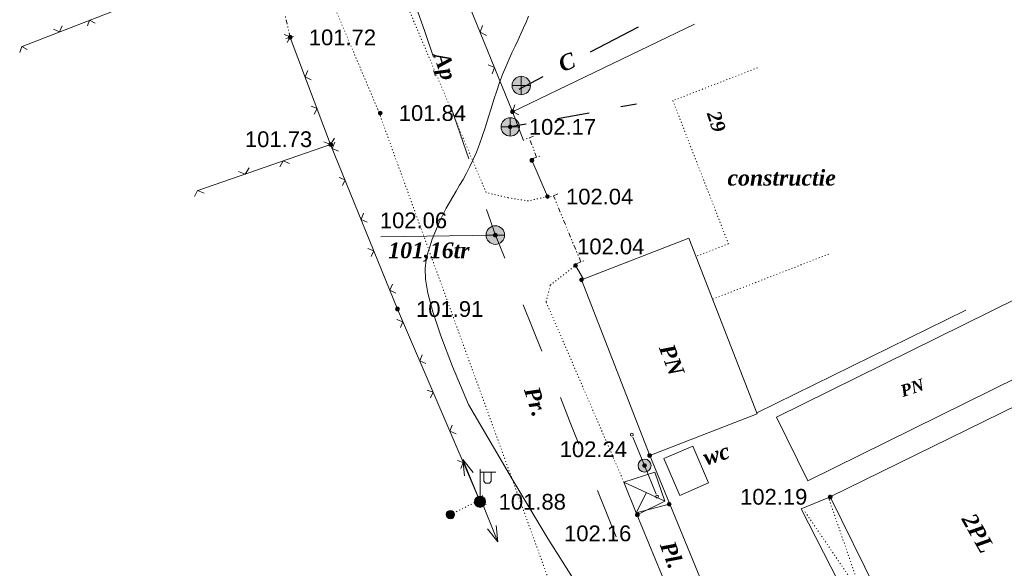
# Model space of a CAD drawing. Header units: millimetres. Extents: x 9396 to 25236, y 15106 to 31102.
# Tile 158 of 256: x 11733 to 11839, y 16247 to 16306. Entities that reach past the tile are written whole.
import ezdxf
from ezdxf.enums import TextEntityAlignment as Align

# ---------------------------------------------------------------- set-up
doc = ezdxf.new("R2010")
doc.units = ezdxf.units.MM
for name, pattern in [('DIVIDE', [1.25, 0.5, -0.25, 0, -0.25, 0, -0.25]), ('DOT', [0.25, 0, -0.25]), ('HIDDEN', [0.375, 0.25, -0.125])]:
    doc.linetypes.add(name, pattern=pattern)
for name, color, linetype, lineweight, true_color in [('1001010', 7, 'Continuous', 9, 0x000000), ('10010110', 7, 'Continuous', 20, 0xa25100), ('1060000', 7, 'Continuous', 9, 0x000000), ('1070000', 7, 'DOT', 9, 0x000000), ('2030001', 7, 'Continuous', 9, 0x000000), ('2030021', 7, 'Continuous', 9, 0x000000), ('2030023', 7, 'Continuous', 9, 0x000000), ('21100200', 7, 'HIDDEN', 0, 0x800080), ('3000105', 7, 'DIVIDE', 9, 0x000000), ('3000113', 7, 'Continuous', 9, 0x000000), ('3000260', 7, 'Continuous', 9, 0x000000), ('5010210', 7, 'Continuous', 20, 0x008000), ('5010320', 7, 'Continuous', 20, 0x800000), ('5010420', 7, 'Continuous', 9, 0x000000), ('5010430', 7, 'Continuous', 9, 0x000000), ('6011210', 1, 'Continuous', 9, 0xff0000), ('9010110', 7, 'Continuous', 9, 0x000000)]:
    doc.layers.add(name, color=color, linetype=linetype, lineweight=lineweight, true_color=true_color)
doc.styles.add('1', font='timesbi.ttf', dxfattribs={"height": 0.0012697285})
doc.styles.add('10', font='timesbi.ttf', dxfattribs={"height": 0.001481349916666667})
doc.styles.add('12', font='timesbi.ttf', dxfattribs={"height": 0.001692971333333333})
doc.styles.add('2', font='timesbi.ttf', dxfattribs={"height": 0.001692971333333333})
doc.styles.add('3', font='timesbi.ttf', dxfattribs={"height": 0.001692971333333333})
doc.styles.add('9', font='timesbi.ttf', dxfattribs={"height": 0.001692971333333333})
doc.styles.add('F2', font='arial.ttf', dxfattribs={"height": 0.001692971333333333})

# ---------------------------------------------------------------- blocks, each defined once
blk = doc.blocks.new('SYMBOL21100200')
at = {"true_color": 0x800080}
h = blk.add_hatch(color=216, dxfattribs=at)
edge = h.paths.add_edge_path()
edge.add_arc((0, 0), 0.1, 0, 360)
at = {"color": 216, "linetype": 'Continuous', "lineweight": 0, "true_color": 0x800080}
blk.add_circle((0, 0), 0.1, dxfattribs=at)
blk = doc.blocks.new('SYMBOL2030001')
at = {"true_color": 0xffffff}
h = blk.add_hatch(color=7, dxfattribs=at)
edge = h.paths.add_edge_path()
edge.add_arc((0, 0), 0.3, 0, 360)
at = {"true_color": 0x000000}
h = blk.add_hatch(color=18, dxfattribs=at)
edge = h.paths.add_edge_path()
edge.add_arc((0, 0), 0.1, 0, 360)
at = {"color": 18, "linetype": 'Continuous', "lineweight": 0, "true_color": 0x000000, "flags": 128}
for points in [[(0, 0.3), (0, 1.75)], [(0, 1.6), (0.85, 1.6)], [(0.2, 1.6), (0.2, 1.1), (0.3, 1), (0.5, 1), (0.6, 1.1), (0.6, 1.6)]]:
    blk.add_lwpolyline(points, dxfattribs=at)
at = {"color": 18, "linetype": 'Continuous', "lineweight": 0, "true_color": 0x000000}
for radius in [0.3, 0.1]:
    blk.add_circle((0, 0), radius, dxfattribs=at)
blk = doc.blocks.new('SYMBOL5010420')
at = {"true_color": 0xffffff}
h = blk.add_hatch(color=7, dxfattribs=at)
edge = h.paths.add_edge_path()
edge.add_arc((0, 0), 0.5, 0, 360)
at = {"color": 18, "linetype": 'Continuous', "lineweight": 9, "true_color": 0x000000, "flags": 128}
blk.add_lwpolyline([(-0.5, 0), (0.5, 0)], dxfattribs=at)
at = {"color": 18, "linetype": 'Continuous', "lineweight": 9, "true_color": 0x000000}
blk.add_circle((0, 0), 0.5, dxfattribs=at)
blk = doc.blocks.new('SYMBOL5010430')
at = {"true_color": 0xffffff}
h = blk.add_hatch(color=7, dxfattribs=at)
edge = h.paths.add_edge_path()
edge.add_arc((0, 0), 0.495, 0, 360)
at = {"color": 18, "linetype": 'Continuous', "lineweight": 0, "true_color": 0x000000, "flags": 128}
for points in [[(-0.495, 0), (0.495, 0)], [(0, -0.495), (0, 0.495)]]:
    blk.add_lwpolyline(points, dxfattribs=at)
at = {"color": 18, "linetype": 'Continuous', "lineweight": 0, "true_color": 0x000000}
blk.add_circle((0, 0), 0.495, dxfattribs=at)
blk = doc.blocks.new('SYMBOL2030021')
at = {"true_color": 0xffffff}
h = blk.add_hatch(color=7, dxfattribs=at)
edge = h.paths.add_edge_path()
edge.add_arc((0, 0), 0.225, 0, 360)
at = {"true_color": 0x000000}
h = blk.add_hatch(color=18, dxfattribs=at)
edge = h.paths.add_edge_path()
edge.add_arc((0, 0), 0.05, 0, 360)
at = {"color": 18, "linetype": 'Continuous', "lineweight": 0, "true_color": 0x000000}
for radius in [0.225, 0.05]:
    blk.add_circle((0, 0), radius, dxfattribs=at)
blk = doc.blocks.new('SYMBOL2030023')
at = {"true_color": 0xffffff}
h = blk.add_hatch(color=7, dxfattribs=at)
edge = h.paths.add_edge_path()
edge.add_arc((0, 0), 0.35, 0, 360)
at = {"color": 18, "linetype": 'Continuous', "lineweight": 0, "true_color": 0x000000}
blk.add_circle((0, 0), 0.35, dxfattribs=at)

msp = doc.modelspace()

# ---------------------------------------------------------------- linework, layer by layer
at = {"layer": '1001010', "color": 253}
for points in [[(11800.46057878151, 16259.22786991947, 204.480125), (11793.11572198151, 16278.13515451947, 207.502288), (11804.68518936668, 16282.62951121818, 151.5996428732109)], [(11804.68518936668, 16282.62951121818, 151.5996428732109), (11812.03004616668, 16263.72222661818, 204.480125), (11800.46057878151, 16259.22786991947, 204.480125)], [(11853.73054447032, 16246.31280035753, 205.0163475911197), (11829.82582629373, 16234.55896610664, 159.3917304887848), (11819.88625397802, 16254.7738738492, 159.3917304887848), (11843.79097215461, 16266.52770810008, 205.0163475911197)], [(11803.68786947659, 16254.94695525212, 202.6884266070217), (11801.99057392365, 16258.90731154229, 179.1920847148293), (11805.10423335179, 16260.24173701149, 171.3493837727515)], [(11805.10423335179, 16260.24173701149, 171.3493837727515), (11806.80152890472, 16256.28138072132, 202.6884266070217), (11803.68786947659, 16254.94695525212, 202.6884266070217)]]:
    msp.add_polyline3d(points, dxfattribs=at)
at = {"layer": '10010110'}
for points in [[(11787.41248050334, 16306.49676039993, 203.7800621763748), (11787.166632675, 16305.87833121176, 203.8792496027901), (11786.89791019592, 16305.2469682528, 203.9581674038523), (11786.60778793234, 16304.60437367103, 204.0166024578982), (11786.29994533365, 16303.94663443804, 204.0546180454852), (11785.97861299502, 16303.26843373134, 204.0723465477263), (11785.64802151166, 16302.56445472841, 204.0699203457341), (11785.31240147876, 16301.82938060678, 204.0474718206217), (11784.9759834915, 16301.05789454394, 204.0051333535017), (11784.64299814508, 16300.24467971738, 203.9430373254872), (11784.31767603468, 16299.38441930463, 203.861316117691), (11784.00294869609, 16298.4751247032, 203.7610190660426), (11783.69655142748, 16297.5281201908, 203.6468633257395), (11783.39492046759, 16296.55805826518, 203.5244830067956), (11783.09449205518, 16295.57959142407, 203.399512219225), (11782.79170242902, 16294.60737216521, 203.2775850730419), (11782.48298782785, 16293.65605298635, 203.1643356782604), (11782.16478449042, 16292.74028638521, 203.0653981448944), (11781.8335286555, 16291.87472485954, 202.986406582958), (11781.48687454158, 16291.07000534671, 202.9315823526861), (11781.12734828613, 16290.32070254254, 202.8994958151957), (11780.75869400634, 16289.61737558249, 202.8873045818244), (11780.38465581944, 16288.95058360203, 202.89216626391), (11780.00897784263, 16288.31088573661, 202.9112384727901), (11779.63540419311, 16287.68884112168, 202.9416788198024), (11779.26767898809, 16287.0750088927, 202.9806449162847), (11778.90954634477, 16286.45994818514, 203.0252943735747), (11778.56429306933, 16285.83556933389, 203.0733633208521), (11778.23337672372, 16285.1991874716, 203.1249019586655), (11777.91779755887, 16284.5494689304, 203.1805390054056), (11777.61855582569, 16283.88508004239, 203.240903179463), (11777.3366517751, 16283.20468713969, 203.3066231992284), (11777.07308565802, 16282.50695655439, 203.3783277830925), (11776.82885772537, 16281.79055461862, 203.4566456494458), (11776.60496822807, 16281.05414766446, 203.5422055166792), (11776.41280891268, 16280.27773067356, 203.6358562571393), (11776.30533750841, 16279.36661322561, 203.7393273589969), (11776.34590324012, 16278.20743354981, 203.8545684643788), (11776.59785533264, 16276.68682987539, 203.9835292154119), (11777.12454301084, 16274.69144043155, 204.1281592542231), (11777.98931549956, 16272.10790344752, 204.2904082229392), (11779.25552202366, 16268.82285715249, 204.472225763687), (11780.98651180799, 16264.72293977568, 204.6755615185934)], [(11780.98651180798, 16264.72293977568, 204.6755615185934), (11785.74825441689, 16256.58231959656, 204.6028101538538), (11789.50503351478, 16250.29869691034, 204.546197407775), (11792.5962228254, 16245.42449109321, 204.50128704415), (11795.36119607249, 16241.51212152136, 204.4636428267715), (11798.13932697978, 16238.11400757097, 204.4288285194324), (11801.26998927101, 16234.78256861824, 204.3924078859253), (11805.09255666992, 16231.07022403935, 204.3499446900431), (11809.94640290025, 16226.52939321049, 204.2970026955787)]]:
    msp.add_polyline3d(points, dxfattribs=at)
at = {"layer": '1060000', "color": 253}
for p, q in [((11783.85915818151, 16282.95651571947, 204.1140744), (11771.55240700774, 16282.7826023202, 203.7312293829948)), ((11802.10372696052, 16254.32461354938, 204.3187178), (11797.69075852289, 16256.3613682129, 203.7860274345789)), ((11798.99201844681, 16253.07993014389, 204.3919846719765), (11800.10533393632, 16255.24694879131, 204.0774913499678))]:
    msp.add_line(p, q, dxfattribs=at)
for points in [[(11845.79524878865, 16270.50828229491, 168.7239575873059), (11817.48247672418, 16256.50884443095, 168.7239575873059), (11814.09868951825, 16263.35229034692, 168.7239575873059), (11842.9267085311, 16277.60649548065, 168.7239575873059), (11846.27579436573, 16270.83323038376, 168.7239575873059)], [(11798.99201844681, 16253.07993014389, 204.3919846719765), (11797.69075852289, 16256.3613682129, 203.7860274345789), (11801.02877311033, 16257.43632206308, 194.4183698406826), (11802.10372696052, 16254.32461354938, 204.3187178), (11799.12903918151, 16252.85635111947, 204.3187178)], [(11829.82582629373, 16234.55896610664, 155.2438761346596), (11827.11687551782, 16233.22962482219, 182.2040390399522), (11816.74482696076, 16253.50580997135, 182.2040390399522), (11820.15677713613, 16254.90688877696, 182.2040390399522)], [(11813.77269618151, 16220.81620731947, 203.924332), (11811.85848558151, 16219.82903091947, 204.0862018), (11810.55849038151, 16223.12523251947, 204.1846302), (11811.25320858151, 16223.36204111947, 204.2856718), (11798.99201844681, 16253.07993014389, 204.3919846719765), (11802.56013638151, 16253.99566911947, 204.4513698)]]:
    msp.add_polyline3d(points, dxfattribs=at)
at = {"layer": '1070000', "color": 253}
for p, q in [((11771.21294789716, 16296.47411978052, 203.4149324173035), (11792.87375138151, 16236.85079631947, 203.9174682)), ((11807.23720527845, 16276.06005827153, 158.3847290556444), (11819.82558215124, 16280.95022771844, 158.3847290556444)), ((11779.02755518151, 16252.88406851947, 204.9359028), (11782.30194550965, 16254.49434310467, 203.7165910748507)), ((11827.11687551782, 16233.22962482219, 168.7239575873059), (11819.69171057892, 16254.71591444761, 168.7239575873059)), ((11829.82582629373, 16234.55896610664, 168.7239575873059), (11817.05676827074, 16253.34983931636, 168.7239575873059))]:
    msp.add_line(p, q, dxfattribs=at)
for points in [[(11771.21294789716, 16296.47411978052, 203.4149324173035), (11748.41141598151, 16350.38045931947, 203.322398), (11735.40854363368, 16388.231465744, 203.8092551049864)], [(11789.46021198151, 16287.09599511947, 204.0832608), (11787.39383216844, 16286.62980557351, 204.3821604), (11785.24392446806, 16286.9692646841, 204.2286808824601), (11782.86771069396, 16287.53502986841, 202.4738102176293), (11772.11817219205, 16312.99446316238, 203.7092377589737), (11765.44214301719, 16331.7778672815, 204.6212222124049), (11768.83673412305, 16335.96452964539, 204.78)], [(11812.0543840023, 16300.95500917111, 141.1981765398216), (11802.94989485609, 16297.41821526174, 150.850076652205), (11808.93264352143, 16282.01729802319, 153.6553736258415), (11805.44875579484, 16280.66392248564, 155.4239905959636)], [(11797.69075852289, 16256.3613682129, 203.7860274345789), (11789.3174337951, 16275.76711403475, 207.0178926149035), (11789.77004594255, 16277.57756262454, 207.1183365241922), (11792.49236258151, 16279.68990811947, 204.070117)]]:
    msp.add_polyline3d(points, dxfattribs=at)
at = {"layer": '3000105', "color": 253}
for p, q in [((11761.79179098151, 16304.22862411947, 203.4324998), (11761.25548065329, 16306.54474006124, 203.4573778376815)), ((11761.30467947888, 16304.11583057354, 203.4449388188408), (11762.37632478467, 16304.36397637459, 203.4449388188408)), ((11787.97462833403, 16293.59593383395, 198.7489113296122), (11786.94581345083, 16293.20665252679, 198.7489113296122)), ((11788.29905646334, 16291.32565660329, 202.1230926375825), (11787.5069852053, 16293.41898778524, 195.3747300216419)), ((11787.83141333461, 16291.14871055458, 198.7489113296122), (11788.86022821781, 16291.53799186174, 198.7489113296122)), ((11790.5716920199, 16287.38631458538, 202.3878059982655), (11789.55488069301, 16286.96667816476, 202.3878059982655)), ((11793.05148401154, 16280.06692943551, 202.6354580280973), (11790.10950505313, 16287.19557075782, 202.1401539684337)), ((11792.58929704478, 16279.87618560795, 202.3878059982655), (11793.60610837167, 16280.29582202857, 202.3878059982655))]:
    msp.add_line(p, q, dxfattribs=at)
at = {"layer": '3000113', "color": 253}
for p, q in [((11787.79384018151, 16290.99957131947, 204.3821604), (11789.46021198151, 16287.09599511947, 204.0832608)), ((11792.49236258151, 16279.68990811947, 204.070117), (11793.33568387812, 16278.22060246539, 206.4394515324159)), ((11811.99367300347, 16263.81585917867, 159.5826115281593), (11834.46549550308, 16274.86188973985, 159.5826115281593)), ((11800.46057878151, 16259.22786991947, 200.0346673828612), (11806.46030058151, 16244.64741491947, 204.4962196))]:
    msp.add_line(p, q, dxfattribs=at)
msp.add_polyline3d([(11805.27201199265, 16305.63951576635, 132.7221461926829), (11785.70988998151, 16296.23314971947, 204.1862012), (11786.88479524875, 16293.1361698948, 194.117254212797)], dxfattribs=at)
at = {"layer": '3000260', "color": 253}
for p, q in [((11758.84442378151, 16313.31790871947, 203.4193324), (11732.96722143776, 16303.26330199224, 204.0949663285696)), ((11785.70988998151, 16296.23314971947, 204.1862012), (11780.28031234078, 16309.49291093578, 203.7681500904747)), ((11766.14067418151, 16292.71070031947, 203.4571814), (11751.86377859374, 16287.76133594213, 203.7429281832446))]:
    msp.add_line(p, q, dxfattribs=at)
for points in [[(11740.80088953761, 16305.76672905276, 203.7571493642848), (11740.20088953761, 16306.07672905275, 203.7571493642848), (11739.98088953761, 16305.45672905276, 203.7571493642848)], [(11737.25088953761, 16305.46672905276, 203.7571493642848), (11736.97088953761, 16304.81672905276, 203.7571493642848), (11736.34088953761, 16305.10672905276, 203.7571493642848)], [(11782.89088953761, 16304.42672905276, 203.9771756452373), (11782.21088953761, 16304.78672905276, 203.9771756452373), (11782.46088953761, 16305.49672905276, 203.9771756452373)], [(11761.47088953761, 16303.66672905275, 203.6231205), (11761.77088953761, 16304.28672905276, 203.6231205), (11761.14088953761, 16304.53672905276, 203.6231205)], [(11782.21407258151, 16254.25781531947, 203.7664536), (11773.32696098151, 16275.00024391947, 203.8137412), (11766.14067418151, 16292.71070031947, 203.4571814), (11761.79179098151, 16304.22862411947, 203.4324998)], [(11733.51088953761, 16302.93672905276, 203.7571493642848), (11732.91088953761, 16303.24672905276, 203.7571493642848), (11732.69088953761, 16302.61672905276, 203.7571493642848)], [(11764.04088953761, 16299.67672905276, 203.6231205), (11763.39088953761, 16299.99672905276, 203.6231205), (11763.68088953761, 16300.64672905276, 203.6231205)], [(11783.50088953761, 16300.31672905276, 203.9771756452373), (11783.76088953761, 16300.99672905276, 203.9771756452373), (11783.10088953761, 16301.27672905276, 203.9771756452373)], [(11764.38088953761, 16295.95672905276, 203.6231205), (11764.68088953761, 16296.57672905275, 203.6231205), (11764.05088953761, 16296.82672905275, 203.6231205)], [(11786.39088953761, 16295.88672905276, 203.9771756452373), (11785.70088953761, 16296.24672905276, 203.9771756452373), (11785.95088953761, 16296.95672905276, 203.9771756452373)], [(11766.55088953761, 16293.38672905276, 203.6000547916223), (11766.13088953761, 16292.70672905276, 203.6000547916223), (11765.40088953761, 16292.98672905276, 203.6000547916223)], [(11766.97088953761, 16291.98672905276, 203.6231205), (11766.31088953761, 16292.28672905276, 203.6231205), (11766.58088953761, 16292.94672905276, 203.6231205)], [(11757.36088953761, 16290.19672905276, 203.6000547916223), (11756.94088953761, 16289.51672905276, 203.6000547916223), (11756.21088953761, 16289.79672905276, 203.6000547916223)], [(11761.71088953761, 16290.64672905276, 203.6000547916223), (11761.02088953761, 16290.93672905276, 203.6000547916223), (11760.67088953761, 16290.28672905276, 203.6000547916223)], [(11767.40088953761, 16288.27672905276, 203.6231205), (11767.69088953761, 16288.89672905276, 203.6231205), (11767.05088953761, 16289.13672905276, 203.6231205)], [(11752.52088953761, 16287.45672905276, 203.6000547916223), (11751.82088953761, 16287.74672905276, 203.6000547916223), (11751.48088953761, 16287.09672905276, 203.6000547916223)], [(11770.07088953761, 16284.35672905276, 203.6231205), (11769.41088953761, 16284.64672905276, 203.6231205), (11769.68088953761, 16285.30672905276, 203.6231205)], [(11770.50088953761, 16280.63672905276, 203.6231205), (11770.79088953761, 16281.26672905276, 203.6231205), (11770.15088953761, 16281.49672905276, 203.6231205)], [(11773.17088953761, 16276.71672905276, 203.6231205), (11772.51088953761, 16277.01672905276, 203.6231205), (11772.78088953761, 16277.66672905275, 203.6231205)], [(11773.64088953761, 16273.00672905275, 203.6231205), (11773.91088953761, 16273.63672905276, 203.6231205), (11773.27088953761, 16273.85672905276, 203.6231205)], [(11776.38088953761, 16269.13672905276, 203.6231205), (11775.72088953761, 16269.41672905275, 203.6231205), (11775.98088953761, 16270.07672905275, 203.6231205)], [(11776.88088953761, 16265.42672905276, 203.6231205), (11777.16088953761, 16266.05672905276, 203.6231205), (11776.52088953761, 16266.27672905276, 203.6231205)], [(11779.63088953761, 16261.55672905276, 203.6231205), (11778.96088953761, 16261.84672905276, 203.6231205), (11779.22088953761, 16262.50672905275, 203.6231205)], [(11780.13088953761, 16257.84672905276, 203.6231205), (11780.40088953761, 16258.48672905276, 203.6231205), (11779.77088953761, 16258.69672905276, 203.6231205)], [(11782.88088953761, 16253.97672905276, 203.6231205), (11782.21088953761, 16254.26672905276, 203.6231205), (11782.47088953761, 16254.92672905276, 203.6231205)]]:
    msp.add_polyline3d(points, dxfattribs=at)
at = {"layer": '5010210'}
for p, q in [((11776.26088953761, 16304.84672905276, 203.9944301), (11775.31088953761, 16307.57672905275, 203.9944301)), ((11777.21088953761, 16302.10672905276, 203.9944301), (11776.26088953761, 16304.84672905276, 203.9944301)), ((11779.11088953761, 16296.63672905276, 203.9944301), (11781.01088953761, 16291.16672905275, 203.9944301)), ((11783.86088953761, 16282.95672905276, 203.9944301), (11782.91088953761, 16285.69672905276, 203.9944301)), ((11784.86088953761, 16280.45672905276, 202.8647533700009), (11783.86088953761, 16282.95672905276, 202.8647533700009)), ((11786.86088953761, 16275.45672905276, 202.8647533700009), (11788.85088953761, 16270.46672905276, 202.8647533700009)), ((11791.85088953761, 16262.96672905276, 202.8647533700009), (11790.85088953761, 16265.46672905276, 202.8647533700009)), ((11792.85088953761, 16260.46672905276, 202.8647533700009), (11791.85088953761, 16262.96672905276, 202.8647533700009)), ((11794.85088953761, 16255.47672905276, 202.8647533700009), (11796.85088953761, 16250.47672905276, 202.8647533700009))]:
    msp.add_line(p, q, dxfattribs=at)
at = {"layer": '5010320', "lineweight": 30}
for p, q in [((11794.10088953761, 16302.65672905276, 180.3059833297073), (11799.25088953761, 16305.34672905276, 180.3059833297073)), ((11788.95088953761, 16299.96672905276, 180.3059833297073), (11786.37088953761, 16298.62672905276, 180.3059833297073)), ((11799.05088953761, 16297.03672905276, 179.5718143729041), (11797.35088953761, 16296.73672905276, 179.5718143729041)), ((11790.56088953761, 16295.51672905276, 179.5718143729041), (11793.95088953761, 16296.12672905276, 179.5718143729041)), ((11787.16088953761, 16294.90672905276, 179.5718143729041), (11785.46088953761, 16294.59672905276, 179.5718143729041))]:
    msp.add_line(p, q, dxfattribs=at)
at = {"layer": '6011210'}
for p, q in [((11782.21407258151, 16254.25781531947, 203.6047214), (11780.37449948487, 16258.79939773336, 203.6047214)), ((11782.30194550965, 16254.49434310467, 203.7456655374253), (11784.12338731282, 16249.94545865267, 203.7456655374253))]:
    msp.add_line(p, q, dxfattribs=at)
for points in [[(11780.54929194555, 16257.03603515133, 203.6047214), (11780.37449948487, 16258.79939773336, 203.6047214), (11780.37449948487, 16258.79939773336, 203.6047214), (11781.47614549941, 16257.41145823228, 203.6047214)], [(11783.95563040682, 16251.70950446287, 203.7456655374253), (11784.12338731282, 16249.94545865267, 203.7456655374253), (11784.12338731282, 16249.94545865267, 203.7456655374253), (11783.02728664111, 16251.3377816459, 203.7456655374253)]]:
    msp.add_polyline3d(points, dxfattribs=at)
at = {"layer": '9010110', "color": 253}
for p, q in [((11799.90480918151, 16258.14947331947, 201.9755321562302), (11798.65401631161, 16261.2032442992, 201.9755321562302)), ((11799.90480918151, 16258.14947331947, 193.9796396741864), (11801.1469643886, 16255.09217869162, 193.9796396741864))]:
    msp.add_line(p, q, dxfattribs=at)
for points in [[(11798.6903078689, 16261.48085984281, 201.9755321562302), (11798.67021167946, 16261.55585984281, 201.9755321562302), (11798.6153078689, 16261.61076365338, 201.9755321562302), (11798.5403078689, 16261.63085984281, 201.9755321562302), (11798.4653078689, 16261.61076365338, 201.9755321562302), (11798.41040405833, 16261.55585984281, 201.9755321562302), (11798.39030786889, 16261.48085984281, 201.9755321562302), (11798.41040405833, 16261.40585984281, 201.9755321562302), (11798.4653078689, 16261.35095603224, 201.9755321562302), (11798.5403078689, 16261.33085984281, 201.9755321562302), (11798.6153078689, 16261.35095603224, 201.9755321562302), (11798.67021167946, 16261.40585984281, 201.9755321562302), (11798.6903078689, 16261.48085984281, 201.9755321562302)], [(11801.40988758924, 16254.81424281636, 193.9796396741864), (11801.38979139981, 16254.88924281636, 193.9796396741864), (11801.33488758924, 16254.94414662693, 193.9796396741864), (11801.25988758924, 16254.96424281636, 193.9796396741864), (11801.18488758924, 16254.94414662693, 193.9796396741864), (11801.12998377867, 16254.88924281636, 193.9796396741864), (11801.10988758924, 16254.81424281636, 193.9796396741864), (11801.12998377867, 16254.73924281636, 193.9796396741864), (11801.18488758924, 16254.68433900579, 193.9796396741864), (11801.25988758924, 16254.66424281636, 193.9796396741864), (11801.33488758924, 16254.68433900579, 193.9796396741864), (11801.38979139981, 16254.73924281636, 193.9796396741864), (11801.40988758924, 16254.81424281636, 193.9796396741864)]]:
    msp.add_polyline3d(points, close=True, dxfattribs=at)

# ---------------------------------------------------------------- block references
at = {"layer": '2030001', "color": 253, "xscale": 2, "yscale": 2, "zscale": 2}
msp.add_blockref('SYMBOL2030001', (11782.21407258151, 16254.25781531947, 203.7664536), dxfattribs=at)
at = {"layer": '2030021', "color": 253, "xscale": 2, "yscale": 2, "zscale": 2}
msp.add_blockref('SYMBOL2030021', (11779.02755518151, 16252.88406851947, 204.9359028), dxfattribs=at)
at = {"layer": '2030023', "color": 253, "xscale": 2, "yscale": 2, "zscale": 2}
msp.add_blockref('SYMBOL2030023', (11799.90480918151, 16258.14947331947, 204.4639562), dxfattribs=at)
at = {"layer": '21100200', "xscale": 2, "yscale": 2, "zscale": 2}
for p in [(11761.79179098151, 16304.22862411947, 203.4324998), (11785.70988998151, 16296.23314971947, 204.1862012), (11771.47094018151, 16296.08576311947, 203.6704246), (11785.46362298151, 16294.59882691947, 204.343431), (11766.14067418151, 16292.71070031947, 203.4571814), (11787.79384018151, 16290.99957131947, 204.3821604), (11789.46021198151, 16287.09599511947, 204.0832608), (11783.85915818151, 16282.95651571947, 204.1140744), (11792.49236258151, 16279.68990811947, 204.070117), (11793.11572198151, 16278.13515451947, 207.502288), (11773.32696098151, 16275.00024391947, 203.8137412), (11800.46057878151, 16259.22786991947, 204.480125), (11799.90480918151, 16258.14947331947, 204.4639562), (11782.21407258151, 16254.25781531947, 203.7664536), (11802.56013638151, 16253.99566911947, 204.4513698), (11819.88625397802, 16254.7738738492, 204.38), (11799.12903918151, 16252.85635111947, 204.3187178)]:
    msp.add_blockref('SYMBOL21100200', p, dxfattribs=at)
at = {"layer": '5010420', "color": 253, "xscale": 2, "yscale": 2, "zscale": 2}
msp.add_blockref('SYMBOL5010420', (11783.85915818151, 16282.95651571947, 204.1140744), dxfattribs=at)
at = {"layer": '5010430', "color": 253, "xscale": 2, "yscale": 2, "zscale": 2}
for p in [(11786.64249054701, 16299.04924122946, 202.583395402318), (11785.46362298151, 16294.59882691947, 204.343431)]:
    msp.add_blockref('SYMBOL5010430', p, dxfattribs=at)

# ---------------------------------------------------------------- texts
at = {"layer": '1001010', "color": 1, "true_color": 0xff0000, "style": '10'}
msp.add_text('29', height=1.481349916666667, rotation=287.7999999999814, dxfattribs=at).set_placement((11807.30531247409, 16296.24869056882, 145.5198839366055), align=Align.MIDDLE_LEFT)
at = {"layer": '1001010', "color": 253, "style": '9'}
for s, rotation, p in [('PN', 290.9999999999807, (11802.22531247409, 16271.12869056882, 169.9798839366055)), ('wc', 17.69999999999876, (11806.26740363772, 16258.95434613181, 181.9189051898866)), ('2PL', 299.6000000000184, (11834.70075831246, 16252.8002542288, 186.8563475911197))]:
    msp.add_text(s, height=1.692971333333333, rotation=rotation, dxfattribs=at).set_placement(p, align=Align.MIDDLE_LEFT)
at = {"layer": '1060000', "color": 253}
for s, height, rotation, style, p in [('PN', 1.2697285, 18.40000000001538, '1', (11827.48724194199, 16266.1176699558, 168.7239575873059)), ('Pl.', 1.692971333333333, 290.8000000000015, '2', (11802.32235731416, 16249.91235001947, 204.4878509))]:
    msp.add_text(s, height=height, rotation=rotation, dxfattribs=dict(at, style=style)).set_placement(p, align=Align.MIDDLE_LEFT)
at = {"layer": '1070000', "color": 253, "style": '2'}
msp.add_text('constructie', height=1.692971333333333, dxfattribs=at).set_placement((11808.83139371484, 16289.12514299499, 151.3847290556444), align=Align.MIDDLE_LEFT)
msp.add_text('Pr.', height=1.692971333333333, rotation=288.000000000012, dxfattribs=at).set_placement((11787.72334963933, 16266.56245804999, 205.9462003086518), align=Align.MIDDLE_LEFT)
at = {"layer": '21100200', "color": 253, "style": 'F2'}
for s, p in [('101.72', (11763.79179098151, 16304.22862411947, 203.4324998)), ('101.84', (11773.47094018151, 16296.08576311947, 203.6704246)), ('102.17', (11787.46362298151, 16294.59882691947, 204.343431)), ('101.73', (11756.92067418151, 16293.27070031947, 203.5171814)), ('102.04', (11791.46021198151, 16287.09599511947, 204.0832608)), ('102.06', (11771.43915818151, 16284.53651571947, 203.4940744)), ('102.04', (11792.65236258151, 16281.72990811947, 185.450117)), ('101.91', (11775.32696098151, 16275.00024391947, 203.8137412)), ('102.24', (11790.78057878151, 16259.90786991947, 204.260125)), ('101.88', (11784.21407258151, 16254.25781531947, 203.7664536)), ('102.19', (11810.18625397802, 16254.7938738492, 204.38)), ('102.16', (11791.24903918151, 16250.85635111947, 203.9987178))]:
    msp.add_text(s, height=1.692971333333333, dxfattribs=at).set_placement(p, align=Align.MIDDLE_LEFT)
at = {"layer": '5010210', "color": 253, "style": '3'}
msp.add_text('Ap', height=1.692971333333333, rotation=287.6999999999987, dxfattribs=at).set_placement((11778.02588953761, 16302.56172905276, 203.1544301), align=Align.MIDDLE_LEFT)
at = {"layer": '5010320', "color": 253, "style": '3'}
msp.add_text('C', height=1.692971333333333, rotation=21.50000000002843, dxfattribs=at).set_placement((11790.75088953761, 16301.26172905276, 193.5259833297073), align=Align.MIDDLE_LEFT)
at = {"layer": '5010420', "color": 253, "style": '12'}
msp.add_text('101,16tr', height=1.692971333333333, dxfattribs=at).set_placement((11772.33915818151, 16281.31651571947, 203.9140744), align=Align.MIDDLE_LEFT)

doc.saveas('drawing.dxf')
